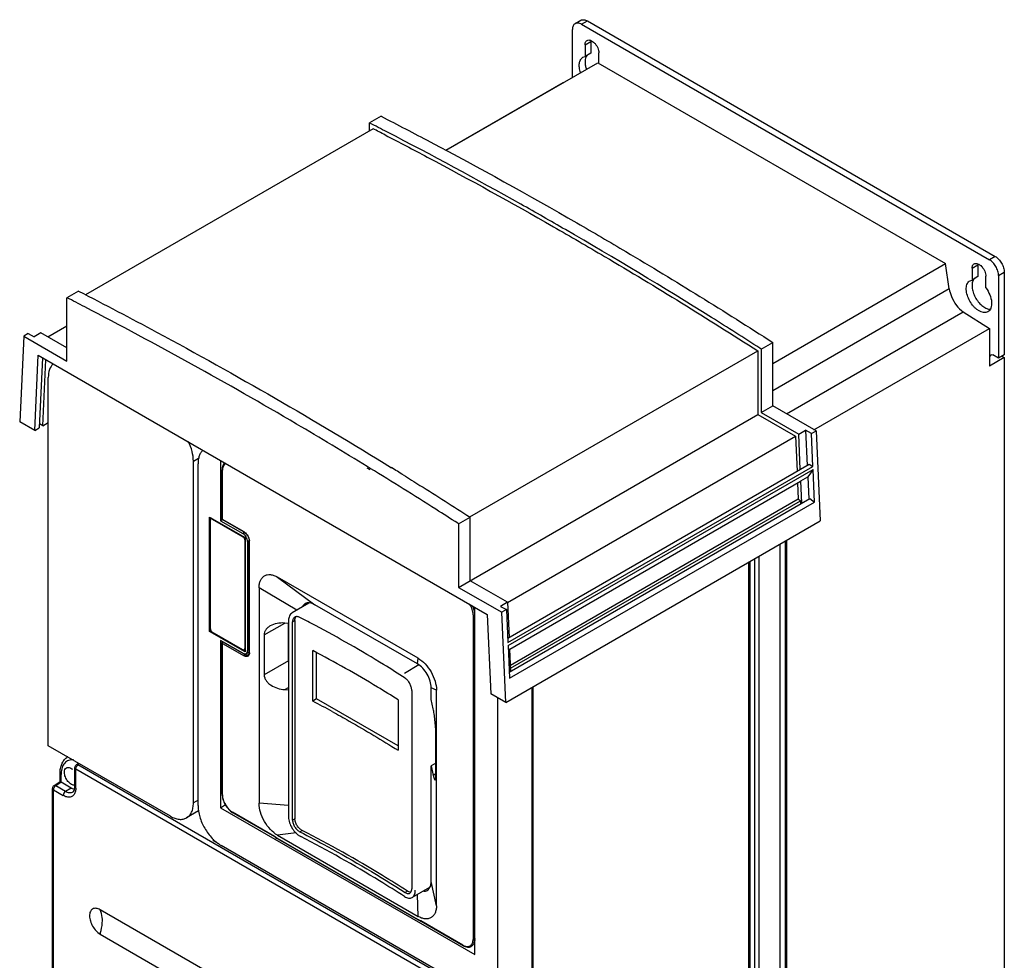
# Model space of a CAD drawing. Header units: millimetres. Extents: x 78 to 381, y 49 to 592.
# Tile 2 of 2: x 78 to 381, y 303 to 592. Entities that reach past the tile are written whole.
import ezdxf

# ---------------------------------------------------------------- set-up
doc = ezdxf.new("R2010")
doc.units = ezdxf.units.MM
doc.header["$LTSCALE"] = 41.713954
doc.layers.get('0').update_dxf_attribs({"linetype": 'CONTINUOUS'})

msp = doc.modelspace()

# ---------------------------------------------------------------- linework, layer by layer
at = {"color": 7, "linetype": 'Continuous'}
for p, q in [((248.93, 590.9), (250.7, 591.92)), ((250.93, 590.7), (252.7, 591.72)), ((250.93, 590.7), (376.09, 518.44)), ((252.7, 591.72), (377.86, 519.46)), ((248.1, 574.37), (248.1, 589.07)), ((251.99, 584.37), (253.76, 585.39)), ((251.99, 584.37), (251.99, 580.79)), ((253.76, 585.39), (253.76, 581.81)), ((251.36, 580.56), (251.99, 580.79)), ((253.76, 581.81), (251.99, 580.79)), ((256.23, 578.66), (256.23, 581.92)), ((209.37, 552.01), (255.88, 578.86)), ((255.88, 578.86), (362.65, 517.22)), ((209.29, 552.05), (245.27, 572.83)), ((245.27, 572.83), (245.36, 572.79)), ((189.41, 562.45), (185.88, 560.4)), ((185.88, 558.02), (185.88, 560.4)), ((186.94, 558.63), (98.62, 507.65)), ((309.62, 486.6), (362.65, 517.22)), ((363.78, 509.45), (362.65, 517.22)), ((370.79, 515.79), (372.55, 516.81)), ((372.55, 516.81), (372.55, 513.23)), ((377.86, 519.46), (376.09, 518.44)), ((370.79, 515.79), (370.79, 512.2)), ((378.92, 513.54), (380.69, 514.56)), ((380.69, 514.56), (380.69, 489.25)), ((370.16, 511.98), (370.79, 512.2)), ((372.55, 513.23), (370.79, 512.2)), ((375.03, 509.76), (375.03, 513.34)), ((378.92, 513.54), (378.92, 488.23)), ((96.5, 508.8), (92.96, 506.76)), ((363.78, 509.45), (309.62, 478.18)), ((92.96, 487.25), (92.96, 506.76)), ((313.85, 471.09), (368.09, 502.41)), ((368.09, 502.41), (376.09, 497.3)), ((375.66, 502.45), (375.03, 502.23)), ((81.1, 495.73), (79.69, 494.92)), ((81.1, 495.73), (82.87, 494.71)), ((84.99, 495.94), (82.87, 494.71)), ((92.96, 491.33), (84.99, 495.94)), ((87.06, 494.74), (92.96, 498.15)), ((322.27, 466.23), (376.09, 497.3)), ((376.09, 497.3), (376.09, 485.78)), ((79.69, 494.92), (78.46, 468.68)), ((79.69, 494.92), (92.96, 487.25)), ((306.09, 491), (309.62, 493.04)), ((309.62, 473.54), (309.62, 493.04)), ((216.68, 439.45), (305.03, 490.46)), ((305.03, 490.46), (305.03, 470.88)), ((306.09, 491), (305.69, 491.26)), ((306.09, 491), (305.69, 491.26)), ((306.09, 491), (306.09, 471.49)), ((83.07, 466.02), (84.14, 489.08)), ((84.14, 489.08), (222, 409.49)), ((85.48, 488.31), (84.48, 466.84)), ((85.54, 467.45), (86.49, 487.73)), ((380.69, 488.44), (376.09, 485.78)), ((376.44, 488.84), (376.65, 489.3)), ((376.65, 489.3), (377.15, 489.25)), ((378.92, 488.23), (377.15, 489.25)), ((380.69, 489.25), (378.92, 488.23)), ((379.98, 488.84), (380.69, 488.44)), ((380.69, 488.44), (380.69, 143.06)), ((87.24, 369.23), (87.24, 482.31)), ((306.09, 471.49), (309.62, 473.54)), ((306.09, 471.49), (317.59, 464.85)), ((322.9, 465.87), (309.62, 473.54)), ((83.07, 466.02), (78.46, 468.68)), ((213.17, 417.85), (305.03, 470.88)), ((305.03, 470.88), (316.59, 464.21)), ((83.07, 466.02), (84.48, 466.84)), ((85.54, 467.45), (84.54, 468.03)), ((85.54, 467.45), (87.24, 468.43)), ((317.59, 464.85), (319.71, 466.08)), ((319.71, 466.08), (320.19, 455.3)), ((321.48, 465.05), (319.71, 466.08)), ((321.48, 465.05), (322.9, 465.87)), ((322.9, 465.87), (324.12, 438.22)), ((228.24, 413.2), (316.59, 464.21)), ((316.59, 464.21), (317.06, 453.49)), ((318.07, 454.07), (317.59, 464.85)), ((321.93, 455), (321.48, 465.05)), ((131.78, 456.59), (133.39, 457.52)), ((131.78, 351.67), (131.78, 456.59)), ((140.13, 456.75), (140.13, 438.3)), ((133.2, 350.86), (133.2, 455.78)), ((140.61, 438.66), (140.61, 453.94)), ((140.61, 453.94), (140.69, 453.82)), ((140.69, 438.71), (140.69, 453.82)), ((186.07, 453.9), (185.13, 454.47)), ((186.08, 454.38), (185.14, 454.95)), ((228.25, 402.22), (320.8, 455.65)), ((228.31, 400.95), (321.93, 455)), ((228.35, 399.99), (321.97, 454.04)), ((321.97, 454.04), (320.35, 451.74)), ((320.8, 455.65), (321.93, 455)), ((322.42, 443.98), (321.97, 454.04)), ((228.88, 398.86), (318.15, 450.4)), ((318.23, 450.51), (318.15, 450.4)), ((318.23, 450.51), (320.35, 451.74)), ((318.53, 443.67), (318.23, 450.51)), ((320.35, 451.74), (320.65, 444.89)), ((317.22, 449.87), (317.44, 444.98)), ((228.71, 391.81), (320.99, 445.09)), ((229.07, 393.97), (317.44, 444.98)), ((229.11, 393), (318.16, 444.42)), ((317.44, 444.98), (318.16, 444.42)), ((318.16, 444.42), (318.16, 443.46)), ((320.99, 445.09), (322.42, 443.98)), ((228.8, 389.93), (322.42, 443.98)), ((136.77, 404.32), (136.77, 439.43)), ((136.77, 439.43), (147.66, 433.14)), ((137.02, 405.11), (137.02, 438.51)), ((137.12, 438.82), (137.12, 439.22)), ((137.43, 439.02), (137.18, 438.87)), ((137.58, 438.83), (137.69, 438.9)), ((137.58, 438.83), (146.99, 433.4)), ((140.73, 438.59), (140.13, 438.3)), ((140.13, 438.3), (146.95, 434.36)), ((140.69, 438.71), (140.61, 438.66)), ((147.4, 434.74), (140.61, 438.66)), ((147.34, 434.87), (140.69, 438.71)), ((213.17, 437.36), (216.71, 439.4)), ((216.71, 419.89), (216.71, 439.4)), ((213.17, 437.36), (212.93, 437.52)), ((213.17, 437.36), (212.93, 437.51)), ((213.17, 437.36), (213.17, 417.85)), ((227.67, 382.54), (324.12, 438.22)), ((147.48, 434.67), (146.95, 434.36)), ((147.09, 433.47), (146.99, 433.4)), ((147.34, 434.87), (147.4, 434.74)), ((147.55, 432.43), (147.66, 432.49)), ((147.55, 432.43), (147.55, 399.03)), ((147.66, 433.14), (147.66, 398.03)), ((148.37, 431.91), (148.87, 432.2)), ((148.88, 397.89), (148.88, 432.18)), ((148.88, 432.18), (148.97, 432.06)), ((313.86, 432.3), (313.86, 104.48)), ((148.37, 431.91), (148.37, 398.44)), ((148.97, 397.76), (148.97, 432.06)), ((311.74, 431.07), (311.74, 96.72)), ((313.51, 104.27), (313.51, 432.09)), ((303.96, 426.58), (303.96, 92.23)), ((305.38, 427.4), (305.38, 93.05)), ((302.2, 425.56), (302.2, 131.22)), ((302.55, 425.77), (302.55, 91.41)), ((157.59, 420.99), (169.08, 412.52)), ((200.73, 396.09), (157.59, 420.99)), ((151.94, 417.73), (151.94, 351.55)), ((163.56, 410.83), (151.94, 417.73)), ((213.17, 417.85), (226.45, 410.19)), ((228.21, 413.25), (216.71, 419.89)), ((167.26, 412.96), (162.09, 409.98)), ((200.55, 394.36), (169.08, 412.52)), ((218.19, 305.13), (218.19, 411.69)), ((228.21, 413.25), (226.09, 412.02)), ((226.09, 412.02), (227.86, 411)), ((228.21, 413.25), (228.69, 402.47)), ((217.63, 409.4), (217.63, 309.79)), ((218.14, 409.5), (218.19, 409.71)), ((218.14, 309.89), (218.14, 409.5)), ((222, 409.49), (223.07, 385.19)), ((227.86, 411), (226.45, 410.19)), ((227.67, 382.54), (226.45, 410.19)), ((227.86, 411), (228.31, 400.95)), ((153.51, 403.25), (159.81, 406.88)), ((160.99, 406.8), (159.81, 406.88)), ((160.95, 395.29), (160.95, 406.8)), ((160.99, 407.65), (160.99, 347.31)), ((162.23, 407.31), (162.94, 407.72)), ((162.23, 346.4), (162.23, 407.31)), ((162.94, 407.72), (162.94, 346.81)), ((137.12, 404.52), (136.77, 404.32)), ((147.66, 398.03), (136.77, 404.32)), ((137.12, 404.52), (137.12, 404.69)), ((137.27, 404.44), (137.12, 404.52)), ((146.99, 398.7), (137.58, 404.13)), ((153.51, 403.25), (153.51, 391)), ((140.13, 401.56), (140.13, 350.19)), ((146.95, 397.62), (140.13, 401.56)), ((140.61, 400.96), (140.69, 401.15)), ((140.61, 354.33), (140.61, 400.96)), ((140.69, 400.66), (140.61, 400.96)), ((147.55, 397.19), (140.69, 401.15)), ((140.69, 354.2), (140.69, 400.66)), ((140.69, 400.66), (147.34, 396.83)), ((147.66, 399.09), (147.55, 399.03)), ((228.35, 399.99), (228.8, 389.93)), ((147.66, 398.44), (147.31, 398.64)), ((147.63, 398.81), (147.39, 398.66)), ((148.75, 397.89), (147.55, 397.19)), ((148.88, 398.06), (147.95, 397.52)), ((148.88, 398.73), (148.37, 398.44)), ((148.75, 397.89), (148.67, 397.94)), ((148.97, 397.76), (148.88, 397.89)), ((168.43, 382.92), (168.43, 398.43)), ((169.61, 383.61), (169.61, 397.79)), ((200.55, 394.36), (200.73, 396.09)), ((228.85, 398.91), (228.41, 398.66)), ((228.85, 398.91), (229.15, 392.07)), ((160.95, 395.29), (153.51, 391)), ((201.02, 394.02), (196.56, 391.45)), ((159.81, 386.47), (160.99, 387.15)), ((204.79, 383.46), (204.79, 387.01)), ((206.38, 386.29), (204.79, 387.01)), ((235.73, 295.74), (235.73, 387.19)), ((236.08, 93.05), (236.08, 387.39)), ((159.81, 386.47), (160.99, 386.38)), ((198.79, 386.2), (198.79, 325.29)), ((206.38, 320.12), (206.38, 386.29)), ((227.67, 382.54), (223.07, 385.19)), ((225.12, 384.01), (225.12, 297.79)), ((169.61, 383.61), (168.43, 382.92)), ((168.43, 382.92), (168.44, 382.91)), ((168.43, 382.92), (168.44, 382.91)), ((194.59, 369.19), (169.61, 383.61)), ((194.59, 383.33), (194.59, 367.82)), ((205.41, 380.55), (204.79, 383.46)), ((206.19, 360.58), (206.19, 372.83)), ((124.71, 347.59), (87.24, 369.23)), ((93.2, 365.79), (92.92, 365.59)), ((95.84, 363.36), (96.56, 363.84)), ((96.35, 363.32), (95.84, 363.36)), ((96.87, 363.66), (96.35, 363.32)), ((218.05, 293.06), (96.35, 363.32)), ((206.19, 363.85), (204.79, 363.04)), ((204.79, 327.57), (204.79, 363.04)), ((204.79, 363.04), (205.41, 360.14)), ((90.87, 358.2), (90.87, 360.81)), ((90.87, 360.81), (91.16, 360.4)), ((91.16, 358.06), (91.16, 360.4)), ((95.39, 356.59), (95.39, 362.53)), ((95.68, 362.12), (95.39, 362.53)), ((95.68, 356.19), (95.68, 362.12)), ((95.68, 362.12), (217.38, 291.86)), ((206.19, 360.58), (205.41, 360.14)), ((88.97, 356.95), (90.87, 358.2)), ((89.51, 356.92), (88.97, 356.95)), ((91.18, 358.05), (89.51, 356.92)), ((92.53, 355.18), (89.51, 356.92)), ((91.18, 358.05), (90.87, 358.2)), ((94.31, 356.24), (91.18, 358.05)), ((88.52, 132.75), (88.52, 356.11)), ((88.52, 356.11), (88.82, 355.71)), ((88.82, 132.35), (88.82, 355.71)), ((88.82, 355.71), (91.83, 353.96)), ((94.31, 356.24), (92.53, 355.18)), ((95.68, 356.19), (95.39, 356.59)), ((140.69, 354.2), (140.61, 354.33)), ((133.2, 352.49), (131.78, 351.67)), ((140.13, 350.19), (141.62, 351.19)), ((160.99, 350.91), (151.94, 351.55)), ((133.35, 349.2), (129.71, 347.09)), ((140.13, 350.19), (218.19, 305.13)), ((143.87, 348.68), (143.81, 348.82)), ((156.72, 341.36), (143.81, 348.82)), ((156.78, 341.22), (143.87, 348.68)), ((162.94, 346.81), (162.23, 346.4)), ((163.28, 342.51), (157.59, 341.75)), ((157.59, 341.75), (200.73, 316.85)), ((164.48, 342.8), (165.19, 343.21)), ((137.96, 340.03), (137.96, 340.55)), ((139.58, 339.1), (137.96, 340.03)), ((218.05, 293.7), (140.27, 338.61)), ((156.72, 341.36), (156.78, 341.22)), ((156.98, 341.09), (156.94, 341.21)), ((156.99, 341.09), (156.98, 341.09)), ((200.72, 315.91), (157.6, 340.8)), ((157.66, 340.66), (200.78, 315.77)), ((206.38, 320.12), (204.79, 327.57)), ((197.51, 324.55), (196.8, 324.14)), ((204.21, 325.67), (198.91, 322.61)), ((200.73, 316.85), (200.58, 323.58)), ((209.92, 257.23), (103.15, 318.88)), ((201.46, 315.41), (201.38, 315.56)), ((201.46, 315.41), (201.46, 315.41)), ((214.52, 307.99), (201.6, 315.45)), ((201.66, 315.31), (201.6, 315.45)), ((214.58, 307.85), (201.66, 315.31)), ((103.15, 311.39), (209.92, 249.75)), ((218.05, 309.08), (218.14, 309.89)), ((218.19, 309.69), (218.05, 309.08)), ((218.19, 310.1), (218.14, 309.89)), ((214.52, 307.99), (214.58, 307.85))]:
    msp.add_line(p, q, dxfattribs=at)
for points in [[(156.78, 341.22), (156.84, 341.18), (156.99, 341.09)], [(201.46, 315.41), (201.6, 315.34), (201.66, 315.31)]]:
    msp.add_lwpolyline(points, dxfattribs=at)
for centre, radius, start, end in [((254.53, 579.61), 2.45, 149.5714, 152.5179), ((-407.56, -598.96), 1302.42, 62.63023, 62.89354), ((-407.06, -599.34), 1301.43, 62.65978, 62.84396), ((373.32, 511.03), 2.45, 149.5714, 152.5179), ((-500.51, -652.67), 1302.5, 62.62306, 62.89353), ((144.72, 453.82), 4.02, 178.4869, 180.0049), ((-590.31, -815.32), 1491.84, 58.18337, 58.34665), ((146.21, 432.92), 2.26, 56.866, 59.9729), ((146.7, 432.06), 2.26, 0.0277, 3.1344), ((-20.63, 49.03), 404.43, 61.9986, 62.7607), ((149.63, 399.4), 1.75, 239.9574, 244.4797), ((165.92, 395.3), 4.97, 180.0327, 184.3152), ((-17.21, 30.14), 398.64, 61.2693, 62.244), ((94.84, 362.87), 3.34, 118.866, 125.1343), ((96.39, 362.53), 1, 123.3551, 180), ((99.26, 360.4), 8.1, 177.4374, 180.0393), ((89.52, 356.11), 1, 123.4682, 180), ((95.73, 358.15), 2.33, 259.9998, 261.3014), ((155.56, 339.37), 2.3, 57.6309, 59.7308), ((163.07, 350.18), 10.86, 235.6532, 236.2087), ((162.89, 349.71), 10.45, 235.5861, 239.9725), ((162.81, 349.79), 10.4, 236.1962, 238.4932), ((162.51, 349.31), 9.82, 238.5014, 239.9908), ((205.41, 324.03), 9.38, 239.9983, 241.5349), ((205.2, 323.65), 8.95, 241.5346, 243.1206), ((205.02, 323.27), 8.53, 243.1205, 244.7576), ((199.21, 310.92), 5.12, 64.016, 64.9666), ((216.53, 311.47), 4.02, 239.9956, 241.5138)]:
    msp.add_arc(centre, radius, start, end, dxfattribs=at)
msp.add_ellipse((368.02, 507), major_axis=(-3.6, 4.84), ratio=0.48354, start_param=0.729232, end_param=1.194839, dxfattribs=at)
for points, knots in [([(248.93, 590.9), (248.8, 590.82), (248.55, 590.62), (248.29, 590.19), (248.13, 589.66), (248.1, 589.27), (248.1, 589.07)], [0, 0, 0, 0, 0.217783, 0.45091, 0.710297, 1, 1, 1, 1]), ([(250.93, 590.7), (250.76, 590.8), (250.41, 590.97), (249.87, 591.1), (249.37, 591.09), (249.06, 590.98), (248.93, 590.9)], [0, 0, 0, 0, 0.289702, 0.549088, 0.782216, 1, 1, 1, 1]), ([(250.7, 591.92), (250.83, 592), (251.13, 592.11), (251.64, 592.12), (252.17, 591.99), (252.52, 591.82), (252.7, 591.72)], [0, 0, 0, 0, 0.217784, 0.450912, 0.710298, 1, 1, 1, 1]), ([(251.99, 584.37), (251.99, 584.53), (252.01, 584.81), (252.13, 585.21), (252.33, 585.53), (252.51, 585.69), (252.61, 585.75)], [0, 0, 0, 0, 0.289544, 0.549124, 0.782268, 1, 1, 1, 1]), ([(252.61, 585.75), (252.76, 585.83), (253.14, 585.93), (253.75, 585.81), (254.36, 585.47), (254.96, 584.95), (255.48, 584.27), (255.89, 583.51), (256.16, 582.72), (256.23, 582.18), (256.23, 581.92)], [0, 0, 0, 0, 0.086929, 0.186397, 0.303785, 0.437593, 0.582094, 0.729402, 0.87118, 1, 1, 1, 1]), ([(250.61, 575.87), (250.44, 576.37), (250.22, 577.32), (250.2, 578.7), (250.51, 579.69), (250.95, 580.27), (251.22, 580.48), (251.36, 580.56)], [0, 0, 0, 0, 0.306392, 0.575548, 0.802235, 0.903267, 1, 1, 1, 1]), ([(252.35, 580.74), (252.08, 580.23), (251.93, 579.26), (252.07, 577.96), (252.26, 577.25), (252.38, 576.89)], [0, 0, 0, 0, 0.445641, 0.711612, 1, 1, 1, 1]), ([(252.78, 581.32), (252.74, 581.29), (252.61, 581.15), (252.49, 580.98), (252.41, 580.85)], [0, 0, 0, 0, 0.244086, 1, 1, 1, 1]), ([(189.41, 562.45), (194.43, 559.87), (214.68, 549.35), (234.64, 538.3), (249.52, 529.71)], [0, 0, 0, 0, 0.247277, 1, 1, 1, 1]), ([(190.66, 556.72), (194.97, 554.49), (212.33, 545.39), (229.5, 535.9), (242.29, 528.57)], [0, 0, 0, 0, 0.247658, 1, 1, 1, 1]), ([(245.98, 527.67), (241.43, 530.3), (223.34, 540.61), (205.02, 550.51), (191.2, 557.66)], [0, 0, 0, 0, 0.252483, 1, 1, 1, 1]), ([(249.52, 529.71), (254.55, 526.81), (274.8, 514.95), (294.76, 502.59), (309.62, 493.04)], [0, 0, 0, 0, 0.247424, 1, 1, 1, 1]), ([(242.29, 528.57), (247.54, 525.56), (268.69, 513.25), (289.53, 500.4), (305.03, 490.46)], [0, 0, 0, 0, 0.247302, 1, 1, 1, 1]), ([(305.69, 491.26), (300.73, 494.44), (281.05, 506.93), (261.07, 518.96), (245.98, 527.67)], [0, 0, 0, 0, 0.252562, 1, 1, 1, 1]), ([(370.79, 515.79), (370.79, 515.94), (370.81, 516.23), (370.93, 516.63), (371.12, 516.95), (371.31, 517.11), (371.41, 517.16)], [0, 0, 0, 0, 0.289544, 0.549124, 0.782268, 1, 1, 1, 1]), ([(371.41, 517.16), (371.56, 517.25), (371.93, 517.35), (372.54, 517.22), (373.16, 516.89), (373.75, 516.36), (374.28, 515.69), (374.69, 514.93), (374.96, 514.14), (375.03, 513.6), (375.03, 513.34)], [0, 0, 0, 0, 0.086929, 0.186397, 0.303785, 0.437593, 0.582094, 0.729402, 0.87118, 1, 1, 1, 1]), ([(378.92, 513.54), (378.92, 514.01), (378.74, 514.99), (378.14, 516.36), (377.25, 517.57), (376.49, 518.21), (376.09, 518.44)], [0, 0, 0, 0, 0.237241, 0.500001, 0.76276, 1, 1, 1, 1]), ([(377.86, 519.46), (378.26, 519.23), (379.02, 518.59), (379.91, 517.38), (380.51, 516.01), (380.69, 515.03), (380.69, 514.56)], [0, 0, 0, 0, 0.23724, 0.499999, 0.762759, 1, 1, 1, 1]), ([(375.03, 502.23), (374.09, 502.06), (372.76, 502.69), (371.59, 503.73), (370.72, 504.69), (369.83, 506.09), (369.16, 507.87), (368.96, 509.37), (369.1, 510.43), (369.32, 511.09), (369.67, 511.62), (369.99, 511.88), (370.16, 511.98)], [0, 0, 0, 0, 0.219245, 0.289061, 0.362764, 0.515502, 0.664398, 0.797228, 0.855364, 0.90771, 0.955237, 1, 1, 1, 1]), ([(371.15, 512.16), (370.96, 511.81), (370.74, 510.95), (370.81, 509.55), (371.21, 508.04), (371.93, 506.55), (372.89, 505.2), (374.01, 504.13), (375.19, 503.42), (376.04, 503.21), (376.43, 503.22)], [0, 0, 0, 0, 0.101824, 0.222322, 0.358393, 0.502882, 0.646877, 0.781556, 0.900078, 1, 1, 1, 1]), ([(371.57, 512.74), (371.54, 512.7), (371.4, 512.56), (371.28, 512.4), (371.21, 512.27)], [0, 0, 0, 0, 0.244086, 1, 1, 1, 1]), ([(96.5, 508.8), (104.54, 504.68), (137.11, 487.58), (168.97, 469.15), (192.58, 454.59)], [0, 0, 0, 0, 0.245719, 1, 1, 1, 1]), ([(375.03, 509.76), (375.52, 509.11), (376.3, 507.73), (376.8, 505.88), (376.81, 504.49), (376.62, 503.62), (376.25, 502.91), (375.86, 502.57), (375.66, 502.45)], [0, 0, 0, 0, 0.301353, 0.582314, 0.705674, 0.81491, 0.911373, 1, 1, 1, 1]), ([(364.52, 507.16), (364.86, 506.18), (365.83, 504.38), (367.27, 502.93), (368.09, 502.41)], [0, 0, 0, 0, 0.518092, 1, 1, 1, 1]), ([(185.14, 454.95), (177.95, 459.35), (149.49, 476.45), (120.43, 492.55), (98.43, 503.95)], [0, 0, 0, 0, 0.253877, 1, 1, 1, 1]), ([(88.73, 486.47), (88.23, 486.01), (87.42, 484.66), (87.24, 483.13), (87.24, 482.31)], [0, 0, 0, 0, 0.454356, 1, 1, 1, 1]), ([(131.78, 456.59), (131.78, 457.59), (131.46, 459.68), (130.71, 461.64), (130.22, 462.62)], [0, 0, 0, 0, 0.475, 1, 1, 1, 1]), ([(134.68, 459.92), (134.43, 459.7), (133.99, 459.16), (133.53, 458.18), (133.25, 457.03), (133.2, 456.21), (133.2, 455.78)], [0, 0, 0, 0, 0.21905, 0.45555, 0.715283, 1, 1, 1, 1]), ([(141.42, 456.04), (141.29, 455.93), (141.04, 455.66), (140.69, 454.96), (140.61, 454.35), (140.61, 453.94)], [0, 0, 0, 0, 0.227901, 0.46755, 1, 1, 1, 1]), ([(141.75, 455.91), (141.59, 455.84), (141.29, 455.63), (140.96, 455.17), (140.75, 454.58), (140.7, 454.15), (140.7, 453.92)], [0, 0, 0, 0, 0.220143, 0.452287, 0.710119, 1, 1, 1, 1]), ([(212.93, 437.52), (210.7, 438.95), (201.79, 444.64), (192.83, 450.24), (186.08, 454.38)], [0, 0, 0, 0, 0.251128, 1, 1, 1, 1]), ([(196.2, 452.36), (197.91, 451.29), (204.77, 447.02), (211.6, 442.68), (216.71, 439.4)], [0, 0, 0, 0, 0.249142, 1, 1, 1, 1]), ([(137.18, 438.87), (137.16, 438.86), (137.11, 438.82), (137.05, 438.73), (137.02, 438.63), (137.02, 438.55), (137.02, 438.51)], [0, 0, 0, 0, 0.217783, 0.45091, 0.710297, 1, 1, 1, 1]), ([(137.58, 438.83), (137.55, 438.85), (137.48, 438.89), (137.37, 438.91), (137.27, 438.91), (137.21, 438.89), (137.18, 438.87)], [0, 0, 0, 0, 0.289702, 0.549088, 0.782216, 1, 1, 1, 1]), ([(148.37, 431.91), (148.37, 432.15), (148.28, 432.64), (147.98, 433.32), (147.53, 433.93), (147.15, 434.25), (146.95, 434.36)], [0, 0, 0, 0, 0.237254, 0.500001, 0.762748, 1, 1, 1, 1]), ([(147.55, 432.43), (147.55, 432.52), (147.52, 432.71), (147.4, 432.99), (147.22, 433.23), (147.07, 433.36), (146.99, 433.4)], [0, 0, 0, 0, 0.237241, 0.500001, 0.76276, 1, 1, 1, 1]), ([(147.4, 434.74), (147.61, 434.62), (148, 434.28), (148.47, 433.65), (148.79, 432.93), (148.88, 432.42), (148.88, 432.18)], [0, 0, 0, 0, 0.234289, 0.499994, 0.765704, 1, 1, 1, 1]), ([(147.45, 434.81), (147.65, 434.67), (148.05, 434.32), (148.51, 433.67), (148.84, 432.95), (148.95, 432.43), (148.96, 432.18)], [0, 0, 0, 0, 0.239265, 0.499999, 0.760734, 1, 1, 1, 1]), ([(151.94, 417.73), (151.94, 418.13), (152, 418.9), (152.31, 419.96), (152.84, 420.82), (153.57, 421.44), (154.46, 421.76), (155.47, 421.79), (156.54, 421.53), (157.24, 421.2), (157.59, 420.99)], [0, 0, 0, 0, 0.144889, 0.274536, 0.391115, 0.500002, 0.608889, 0.725467, 0.855113, 1, 1, 1, 1]), ([(166.08, 412.82), (165.92, 412.73), (165.61, 412.48), (165.38, 412.16), (165.28, 411.99)], [0, 0, 0, 0, 0.487714, 1, 1, 1, 1]), ([(169.08, 412.52), (168.82, 412.68), (168.3, 412.92), (167.49, 413.12), (166.74, 413.1), (166.28, 412.93), (166.08, 412.82)], [0, 0, 0, 0, 0.289766, 0.549052, 0.782216, 1, 1, 1, 1]), ([(217.63, 409.4), (217.63, 409.96), (217.4, 411.12), (216.9, 412.19), (216.57, 412.71)], [0, 0, 0, 0, 0.474626, 1, 1, 1, 1]), ([(218.14, 409.5), (218.14, 409.94), (218, 410.85), (217.68, 411.72), (217.48, 412.16)], [0, 0, 0, 0, 0.475357, 1, 1, 1, 1]), ([(162.09, 409.98), (161.92, 409.88), (161.59, 409.61), (161.24, 409.06), (161.03, 408.39), (160.99, 407.91), (160.99, 407.65)], [0, 0, 0, 0, 0.224241, 0.459679, 0.716715, 1, 1, 1, 1]), ([(162.89, 408.71), (162.79, 408.65), (162.59, 408.49), (162.38, 408.16), (162.26, 407.75), (162.23, 407.46), (162.23, 407.31)], [0, 0, 0, 0, 0.22397, 0.459254, 0.716243, 1, 1, 1, 1]), ([(164.48, 408.61), (164.34, 408.68), (164.06, 408.8), (163.64, 408.88), (163.24, 408.86), (163, 408.77), (162.89, 408.71)], [0, 0, 0, 0, 0.28523, 0.543917, 0.779327, 1, 1, 1, 1]), ([(162.94, 407.72), (162.94, 407.8), (162.95, 408.1), (163.03, 408.4), (163.12, 408.59)], [0, 0, 0, 0, 0.27009, 1, 1, 1, 1]), ([(163.12, 408.59), (163.13, 408.62), (163.18, 408.7), (163.24, 408.78), (163.28, 408.84)], [0, 0, 0, 0, 0.255761, 1, 1, 1, 1]), ([(217.63, 409.4), (217.69, 409.36), (217.84, 409.34), (217.99, 409.36), (218.05, 409.4)], [0, 0, 0, 0, 0.500001, 1, 1, 1, 1]), ([(218.05, 409.4), (218.06, 409.41), (218.1, 409.43), (218.13, 409.47), (218.14, 409.5)], [0, 0, 0, 0, 0.287266, 1, 1, 1, 1]), ([(137.02, 405.11), (137.02, 405.02), (137.05, 404.82), (137.17, 404.55), (137.35, 404.31), (137.5, 404.18), (137.58, 404.13)], [0, 0, 0, 0, 0.237241, 0.500001, 0.76276, 1, 1, 1, 1]), ([(155.35, 406), (155.09, 405.85), (154.6, 405.51), (154, 404.86), (153.6, 404.09), (153.51, 403.52), (153.51, 403.25)], [0, 0, 0, 0, 0.262729, 0.515041, 0.75887, 1, 1, 1, 1]), ([(159.81, 406.88), (159.02, 406.94), (157.48, 406.86), (156, 406.37), (155.35, 406)], [0, 0, 0, 0, 0.512866, 1, 1, 1, 1]), ([(196.8, 389.95), (194.61, 391.37), (185.6, 397.06), (176.34, 402.34), (169.25, 406.12)], [0, 0, 0, 0, 0.245368, 1, 1, 1, 1]), ([(147.39, 398.66), (147.41, 398.68), (147.46, 398.72), (147.52, 398.81), (147.55, 398.91), (147.55, 398.99), (147.55, 399.03)], [0, 0, 0, 0, 0.217783, 0.45091, 0.710297, 1, 1, 1, 1]), ([(146.95, 397.62), (147.12, 397.53), (147.45, 397.39), (147.82, 397.44), (147.95, 397.52)], [0, 0, 0, 0, 0.550833, 1, 1, 1, 1]), ([(146.99, 398.7), (147.02, 398.68), (147.09, 398.65), (147.2, 398.62), (147.3, 398.63), (147.36, 398.65), (147.39, 398.66)], [0, 0, 0, 0, 0.289702, 0.549088, 0.782216, 1, 1, 1, 1]), ([(147.55, 397.19), (147.49, 397.16), (147.39, 397.04), (147.34, 396.9), (147.34, 396.83)], [0, 0, 0, 0, 0.499998, 1, 1, 1, 1]), ([(148.69, 396.87), (148.61, 396.79), (148.43, 396.65), (148.09, 396.58), (147.71, 396.64), (147.46, 396.75), (147.34, 396.83)], [0, 0, 0, 0, 0.222454, 0.450629, 0.706314, 1, 1, 1, 1]), ([(148.55, 397.09), (148.49, 397.06), (148.34, 397), (148.08, 396.99), (147.82, 397.06), (147.64, 397.14), (147.55, 397.19)], [0, 0, 0, 0, 0.217751, 0.450894, 0.710465, 1, 1, 1, 1]), ([(147.95, 397.52), (148.09, 397.6), (148.32, 397.89), (148.37, 398.25), (148.37, 398.44)], [0, 0, 0, 0, 0.449166, 1, 1, 1, 1]), ([(148.88, 397.89), (148.88, 397.79), (148.87, 397.61), (148.79, 397.33), (148.66, 397.15), (148.55, 397.09)], [0, 0, 0, 0, 0.326685, 0.598796, 1, 1, 1, 1]), ([(148.97, 397.76), (148.97, 397.69), (148.95, 397.44), (148.89, 397.18), (148.79, 397.01)], [0, 0, 0, 0, 0.276267, 1, 1, 1, 1]), ([(194.59, 383.33), (192.5, 384.65), (183.93, 389.95), (175.15, 394.9), (168.43, 398.43)], [0, 0, 0, 0, 0.245671, 1, 1, 1, 1]), ([(200.73, 396.09), (201.53, 395.63), (203.05, 394.35), (204.82, 391.92), (206.04, 389.18), (206.38, 387.22), (206.38, 386.29)], [0, 0, 0, 0, 0.237228, 0.499999, 0.762771, 1, 1, 1, 1]), ([(204.79, 387.01), (204.79, 387.7), (204.53, 389.17), (203.62, 391.23), (202.29, 393.05), (201.15, 394.01), (200.55, 394.36)], [0, 0, 0, 0, 0.237218, 0.499994, 0.762776, 1, 1, 1, 1]), ([(153.51, 391), (153.51, 390.69), (153.63, 390.05), (154.08, 389.18), (154.77, 388.42), (155.91, 387.55), (157.6, 386.79), (159.07, 386.52), (159.81, 386.47)], [0, 0, 0, 0, 0.109982, 0.225555, 0.347225, 0.473829, 0.73515, 1, 1, 1, 1]), ([(198.79, 386.2), (198.79, 386.55), (198.67, 387.29), (198.24, 388.33), (197.62, 389.26), (197.08, 389.77), (196.8, 389.95)], [0, 0, 0, 0, 0.239227, 0.503923, 0.766395, 1, 1, 1, 1]), ([(174.41, 379.7), (176.15, 378.75), (182.96, 374.95), (189.66, 370.93), (194.59, 367.82)], [0, 0, 0, 0, 0.25342, 1, 1, 1, 1]), ([(206.19, 372.83), (206.19, 373.53), (206.13, 374.95), (205.95, 377.02), (205.72, 378.9), (205.52, 380.05), (205.41, 380.55)], [0, 0, 0, 0, 0.268042, 0.551017, 0.801367, 1, 1, 1, 1]), ([(90.87, 360.81), (90.87, 361.3), (90.94, 362.25), (91.32, 363.6), (91.96, 364.75), (92.58, 365.36), (92.93, 365.6)], [0, 0, 0, 0, 0.27341, 0.528199, 0.768223, 1, 1, 1, 1]), ([(94.95, 364.93), (94.45, 364.96), (93.44, 364.85), (92.16, 363.96), (91.37, 362.51), (91.2, 361.37), (91.17, 360.77)], [0, 0, 0, 0, 0.237635, 0.463997, 0.71131, 1, 1, 1, 1]), ([(96.12, 363.13), (96.14, 363.15), (96.21, 363.22), (96.29, 363.28), (96.35, 363.32)], [0, 0, 0, 0, 0.261929, 1, 1, 1, 1]), ([(92.19, 361.06), (92.19, 361.35), (92.26, 361.88), (92.61, 362.32), (92.81, 362.44)], [0, 0, 0, 0, 0.550845, 1, 1, 1, 1]), ([(95.44, 357.11), (95.08, 357.06), (94.46, 357.25), (93.78, 357.74), (93.07, 358.47), (92.43, 359.57), (92.19, 360.58), (92.19, 361.06)], [0, 0, 0, 0, 0.197211, 0.320244, 0.455707, 0.739966, 1, 1, 1, 1]), ([(92.81, 362.44), (92.93, 362.51), (93.23, 362.6), (93.72, 362.56), (94.23, 362.35), (94.56, 362.13), (94.72, 362)], [0, 0, 0, 0, 0.207499, 0.436914, 0.700527, 1, 1, 1, 1]), ([(95.68, 362.12), (95.68, 362.14), (95.69, 362.24), (95.7, 362.34), (95.72, 362.41)], [0, 0, 0, 0, 0.236342, 1, 1, 1, 1]), ([(205.41, 360.14), (205.44, 360.03), (205.48, 359.82), (205.56, 359.54), (205.63, 359.29), (205.7, 359.09), (205.76, 358.93), (205.83, 358.82), (205.89, 358.75), (205.95, 358.75), (205.96, 358.76)], [0, 0, 0, 0, 0.216394, 0.408545, 0.57499, 0.714298, 0.825174, 0.906967, 0.961062, 1, 1, 1, 1]), ([(205.96, 358.76), (205.98, 358.77), (206.02, 358.82), (206.09, 358.99), (206.14, 359.33), (206.18, 359.89), (206.19, 360.33), (206.19, 360.58)], [0, 0, 0, 0, 0.037929, 0.096385, 0.289126, 0.592337, 1, 1, 1, 1]), ([(89.51, 356.92), (89.49, 356.91), (89.39, 356.85), (89.31, 356.77), (89.25, 356.71)], [0, 0, 0, 0, 0.235486, 1, 1, 1, 1]), ([(88.85, 355.99), (88.85, 355.97), (88.83, 355.87), (88.82, 355.78), (88.82, 355.71)], [0, 0, 0, 0, 0.262983, 1, 1, 1, 1]), ([(89.02, 356.39), (88.96, 356.3), (88.9, 356.17), (88.86, 356.03), (88.85, 355.99)], [0, 0, 0, 0, 0.756874, 1, 1, 1, 1]), ([(92.53, 355.18), (92.32, 355.06), (92, 354.68), (91.83, 354.2), (91.83, 353.96)], [0, 0, 0, 0, 0.501126, 1, 1, 1, 1]), ([(95.42, 354.73), (95.29, 354.42), (94.92, 353.85), (93.99, 353.39), (92.89, 353.45), (92.19, 353.76), (91.83, 353.96)], [0, 0, 0, 0, 0.238191, 0.461897, 0.708293, 1, 1, 1, 1]), ([(94.78, 354.98), (94.63, 354.89), (94.29, 354.76), (93.72, 354.74), (93.12, 354.88), (92.73, 355.07), (92.53, 355.18)], [0, 0, 0, 0, 0.217811, 0.450616, 0.710059, 1, 1, 1, 1]), ([(94.31, 356.24), (94.39, 356.2), (94.71, 356.02), (95.07, 355.9), (95.33, 355.85)], [0, 0, 0, 0, 0.267419, 1, 1, 1, 1]), ([(94.78, 354.98), (94.97, 355.09), (95.2, 355.43), (95.36, 356.01), (95.39, 356.39), (95.39, 356.59)], [0, 0, 0, 0, 0.37047, 0.650301, 1, 1, 1, 1]), ([(95.68, 356.19), (95.68, 356.05), (95.66, 355.56), (95.56, 355.06), (95.42, 354.73)], [0, 0, 0, 0, 0.269909, 1, 1, 1, 1]), ([(140.61, 354.33), (140.61, 353.79), (140.8, 352.66), (141.5, 351.08), (142.52, 349.68), (143.4, 348.95), (143.87, 348.68)], [0, 0, 0, 0, 0.238472, 0.500003, 0.761532, 1, 1, 1, 1]), ([(140.69, 354.2), (140.69, 353.69), (140.89, 352.62), (141.55, 351.11), (142.53, 349.77), (143.36, 349.07), (143.81, 348.82)], [0, 0, 0, 0, 0.237241, 0.500001, 0.76276, 1, 1, 1, 1]), ([(129.71, 347.09), (130.04, 347.29), (130.66, 347.8), (131.32, 348.88), (131.71, 350.2), (131.78, 351.17), (131.78, 351.67)], [0, 0, 0, 0, 0.217783, 0.45091, 0.710297, 1, 1, 1, 1]), ([(133.2, 350.86), (133.2, 349.7), (133.63, 347.25), (135.15, 343.82), (137.37, 340.79), (139.27, 339.19), (140.27, 338.61)], [0, 0, 0, 0, 0.237229, 0.500001, 0.762772, 1, 1, 1, 1]), ([(157.59, 341.75), (156.79, 342.22), (155.27, 343.5), (153.5, 345.92), (152.28, 348.67), (151.94, 350.62), (151.94, 351.55)], [0, 0, 0, 0, 0.237228, 0.499999, 0.762771, 1, 1, 1, 1]), ([(124.71, 347.59), (125.15, 347.34), (126.02, 346.92), (127.37, 346.6), (128.63, 346.63), (129.38, 346.9), (129.71, 347.09)], [0, 0, 0, 0, 0.289702, 0.549088, 0.782216, 1, 1, 1, 1]), ([(160.99, 347.31), (160.99, 347.03), (161.04, 346.45), (161.34, 345.27), (162.04, 343.82), (163.04, 342.57), (163.99, 341.77), (164.49, 341.45), (164.74, 341.32)], [0, 0, 0, 0, 0.113557, 0.235736, 0.49626, 0.758908, 0.883519, 1, 1, 1, 1]), ([(162.23, 346.4), (162.23, 346.05), (162.37, 345.32), (162.86, 344.3), (163.57, 343.42), (164.17, 342.96), (164.48, 342.8)], [0, 0, 0, 0, 0.235405, 0.496311, 0.759264, 1, 1, 1, 1]), ([(165.19, 343.21), (164.88, 343.37), (164.27, 343.83), (163.57, 344.71), (163.08, 345.73), (162.94, 346.46), (162.94, 346.81)], [0, 0, 0, 0, 0.240745, 0.503701, 0.764604, 1, 1, 1, 1]), ([(164.48, 342.8), (167.31, 341.34), (178.3, 335.52), (189.02, 329.18), (196.8, 324.14)], [0, 0, 0, 0, 0.255367, 1, 1, 1, 1]), ([(197.51, 324.55), (194.95, 326.2), (184.42, 332.83), (173.55, 338.91), (165.19, 343.21)], [0, 0, 0, 0, 0.244656, 1, 1, 1, 1]), ([(157.66, 340.66), (157.65, 340.67), (157.61, 340.7), (157.6, 340.76), (157.6, 340.8)], [0, 0, 0, 0, 0.221105, 1, 1, 1, 1]), ([(196.56, 322.95), (194.05, 324.57), (183.67, 331.09), (172.97, 337.08), (164.74, 341.32)], [0, 0, 0, 0, 0.244738, 1, 1, 1, 1]), ([(203.55, 324.82), (203.75, 324.93), (204.12, 325.25), (204.51, 325.89), (204.75, 326.68), (204.79, 327.26), (204.79, 327.57)], [0, 0, 0, 0, 0.217782, 0.450942, 0.710228, 1, 1, 1, 1]), ([(196.8, 324.14), (196.92, 324.06), (197.17, 323.93), (197.54, 323.82), (197.9, 323.81), (198.12, 323.89), (198.21, 323.94)], [0, 0, 0, 0, 0.294993, 0.555078, 0.785654, 1, 1, 1, 1]), ([(198.51, 324.23), (198.43, 324.23), (198.07, 324.24), (197.74, 324.4), (197.51, 324.55)], [0, 0, 0, 0, 0.221003, 1, 1, 1, 1]), ([(198.21, 323.94), (198.3, 324), (198.48, 324.15), (198.66, 324.46), (198.77, 324.85), (198.79, 325.14), (198.79, 325.29)], [0, 0, 0, 0, 0.211005, 0.441907, 0.703738, 1, 1, 1, 1]), ([(198.91, 322.61), (199.07, 322.7), (199.36, 322.95), (199.66, 323.48), (199.84, 324.13), (199.88, 324.61), (199.88, 324.86)], [0, 0, 0, 0, 0.210703, 0.44149, 0.703579, 1, 1, 1, 1]), ([(202.54, 324.54), (202.72, 324.55), (203.07, 324.6), (203.4, 324.73), (203.55, 324.82)], [0, 0, 0, 0, 0.510313, 1, 1, 1, 1]), ([(196.56, 322.95), (196.77, 322.81), (197.18, 322.59), (197.81, 322.41), (198.4, 322.4), (198.76, 322.52), (198.91, 322.61)], [0, 0, 0, 0, 0.295152, 0.555535, 0.78597, 1, 1, 1, 1]), ([(103.15, 318.88), (102.95, 318.99), (102.55, 319.18), (101.93, 319.33), (101.35, 319.32), (100.84, 319.13), (100.42, 318.78), (100.12, 318.28), (99.94, 317.68), (99.91, 317.24), (99.91, 317)], [0, 0, 0, 0, 0.144774, 0.27457, 0.391141, 0.500013, 0.608887, 0.725455, 0.855234, 1, 1, 1, 1]), ([(103.85, 315.54), (103.85, 315.85), (103.8, 316.99), (103.53, 318.14), (103.15, 318.88)], [0, 0, 0, 0, 0.273935, 1, 1, 1, 1]), ([(206.38, 320.12), (206.38, 319.71), (206.32, 318.94), (206.01, 317.88), (205.48, 317.02), (204.75, 316.41), (203.86, 316.08), (202.85, 316.06), (201.78, 316.31), (201.08, 316.65), (200.73, 316.85)], [0, 0, 0, 0, 0.144889, 0.274536, 0.391115, 0.500002, 0.608889, 0.725467, 0.855113, 1, 1, 1, 1]), ([(99.91, 317), (99.91, 316.47), (100.11, 315.35), (100.8, 313.78), (101.82, 312.39), (102.69, 311.66), (103.15, 311.39)], [0, 0, 0, 0, 0.237203, 0.499949, 0.762723, 1, 1, 1, 1]), ([(103.15, 311.39), (103.26, 311.75), (103.65, 313.1), (103.85, 314.51), (103.85, 315.54)], [0, 0, 0, 0, 0.264739, 1, 1, 1, 1]), ([(200.72, 315.91), (200.72, 315.89), (200.72, 315.84), (200.75, 315.79), (200.78, 315.77)], [0, 0, 0, 0, 0.295327, 1, 1, 1, 1]), ([(201.46, 315.41), (201.41, 315.44), (201.18, 315.55), (200.95, 315.67), (200.78, 315.77)], [0, 0, 0, 0, 0.245883, 1, 1, 1, 1]), ([(216.92, 307.92), (217.04, 308.01), (217.25, 308.25), (217.47, 308.69), (217.6, 309.22), (217.63, 309.59), (217.63, 309.79)], [0, 0, 0, 0, 0.218492, 0.454284, 0.714153, 1, 1, 1, 1]), ([(217.08, 307.64), (217.33, 307.78), (217.77, 308.21), (217.98, 308.78), (218.05, 309.08)], [0, 0, 0, 0, 0.47912, 1, 1, 1, 1]), ([(218.05, 309.79), (217.99, 309.75), (217.84, 309.72), (217.69, 309.75), (217.63, 309.79)], [0, 0, 0, 0, 0.499999, 1, 1, 1, 1]), ([(218.14, 309.89), (218.13, 309.88), (218.12, 309.83), (218.08, 309.8), (218.05, 309.79)], [0, 0, 0, 0, 0.221261, 1, 1, 1, 1]), ([(214.58, 307.85), (214.79, 307.73), (215.22, 307.53), (215.88, 307.37), (216.52, 307.39), (216.91, 307.54), (217.08, 307.64)], [0, 0, 0, 0, 0.279319, 0.535109, 0.772509, 1, 1, 1, 1]), ([(214.61, 307.94), (214.82, 307.83), (215.23, 307.65), (215.87, 307.54), (216.45, 307.62), (216.79, 307.8), (216.92, 307.92)], [0, 0, 0, 0, 0.290625, 0.547809, 0.779067, 1, 1, 1, 1])]:
    msp.add_open_spline(points, degree=3, knots=knots, dxfattribs=at)
for points in [[(253.78, 585.68), (253.76, 585.59), (253.76, 585.49), (253.76, 585.39)], [(372.57, 517.1), (372.56, 517), (372.55, 516.91), (372.55, 516.81)], [(140.78, 401.19), (140.75, 401.18), (140.72, 401.17), (140.69, 401.15)], [(148.79, 397.01), (148.76, 396.96), (148.73, 396.92), (148.69, 396.87)], [(95.72, 362.41), (95.76, 362.54), (95.81, 362.67), (95.88, 362.79)], [(95.88, 362.79), (95.94, 362.92), (96.03, 363.03), (96.12, 363.13)], [(89.25, 356.71), (89.16, 356.62), (89.08, 356.51), (89.02, 356.39)], [(156.94, 341.21), (156.89, 341.25), (156.84, 341.28), (156.79, 341.32)], [(201.6, 315.45), (201.55, 315.47), (201.5, 315.5), (201.46, 315.52)]]:
    msp.add_open_spline(points, degree=3, dxfattribs=at)

doc.saveas('drawing.dxf')
